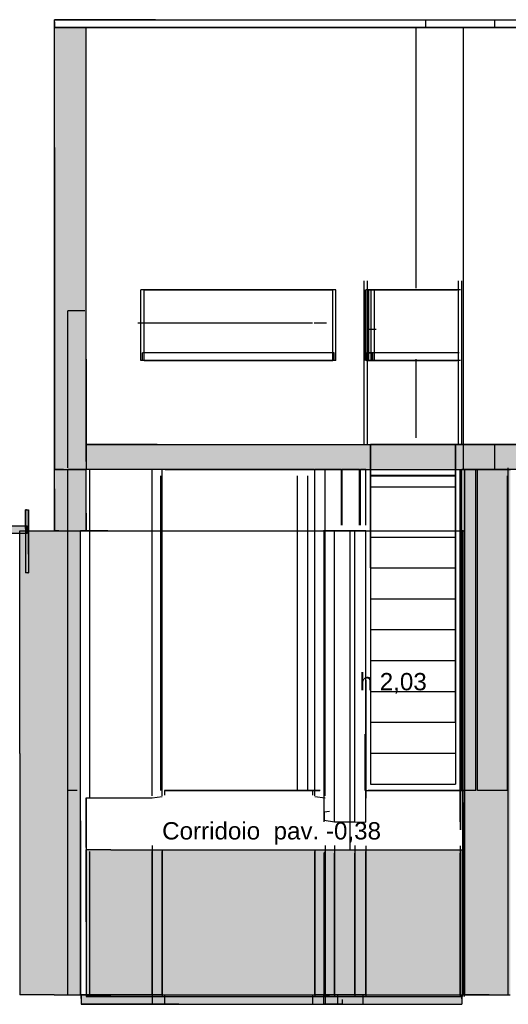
# Model space of a CAD drawing. Header units: millimetres. Extents: x -8253 to 34045, y -61360 to 6071.
# Tile 65 of 67: x 14578 to 17686, y -11360 to -5100. Entities that reach past the tile are written whole.
import ezdxf
from ezdxf.enums import TextEntityAlignment as Align

# ---------------------------------------------------------------- set-up
doc = ezdxf.new("R2010")
doc.units = ezdxf.units.MM
for name, color, linetype in [('S-QUOTE', 40, 'Continuous'), ('S-TAGLIO-CS', 9, 'Continuous'), ('S-TAGLIO-MURO', 7, 'Continuous'), ('S-TAGLIO-PAV', 33, 'Continuous'), ('S-TAGLIO-SOFF', 8, 'Continuous'), ('S-TESTI', 7, 'Continuous'), ('S-VISTA', 8, 'Continuous')]:
    doc.layers.add(name, color=color, linetype=linetype)
doc.styles.add('VISIO', font='arial.ttf')

msp = doc.modelspace()

# ---------------------------------------------------------------- hatches: boundary and pattern name
at = {"layer": 'S-TAGLIO-CS'}
for points in [[(14614, -8368), (14624, -8368), (14624, -8342), (14624, -8316), (14614, -8316), (14614, -8216), (14620, -8216), (14634, -8216), (14634, -8498), (14634, -8616), (14628, -8616), (14614, -8616), (14614, -8368)], [(14614, -8368), (13644, -8368), (13462, -8368), (13044, -8368), (12284, -8368), (12162, -8368), (12114, -8368), (12046, -8368), (11744, -8368), (11628, -8368), (11562, -8368), (11320, -8368), (11248, -8368), (11144, -8368), (11070, -8368), (10070, -8368), (10030, -8368), (9868, -8368), (9868, -8332), (9868, -8316), (10030, -8316), (10070, -8316), (11070, -8316), (11248, -8316), (11320, -8316), (11628, -8316), (12046, -8316), (12114, -8316), (12162, -8316), (12284, -8316), (14614, -8316), (14614, -8336), (14614, -8368)], [(14624, -8368), (14614, -8368), (14614, -8336), (14614, -8316), (14624, -8316), (14624, -8342), (14624, -8368)]]:
    msp.add_hatch(color=9, dxfattribs=at).paths.add_polyline_path(points)
at = {"layer": 'S-TAGLIO-MURO'}
for points in [[(14856, -7960), (14828, -7960), (14826, -7960), (14800, -7960), (14800, -5914), (14800, -5150), (14856, -5150), (15000, -5150), (15000, -7258), (15000, -7960), (14866, -7960), (14856, -7960)], [(14828, -8350), (14800, -8350), (14800, -8084), (14800, -7960), (14826, -7960), (14828, -7960), (14856, -7960), (14866, -7960), (15000, -7960), (15000, -8238), (15000, -8350), (14964, -8350), (14928, -8350), (14866, -8350), (14864, -8350), (14828, -8350)], [(17564, -11300), (17408, -11300), (17408, -9506), (17408, -7960), (17496, -7960), (17510, -7960), (17560, -7960), (17584, -7960), (17606, -7960), (17618, -7960), (17698, -7960), (17698, -8880), (17698, -11300), (17628, -11300), (17610, -11300), (17564, -11300)], [(14796, -11300), (14580, -11300), (14580, -9766), (14580, -8350), (14796, -8350), (14800, -8350), (14828, -8350), (14864, -8350), (14866, -8350), (14928, -8350), (14964, -8350), (14964, -10194), (14964, -11300), (14928, -11300), (14864, -11300), (14796, -11300)], [(17404, -11300), (17398, -11300), (17396, -11300), (17396, -10076), (17396, -8350), (17398, -8350), (17404, -8350), (17404, -9650), (17404, -11300)]]:
    msp.add_hatch(color=7, dxfattribs=at).paths.add_polyline_path(points)
at = {"layer": 'S-TAGLIO-PAV'}
for points in [[(22850, -7960), (20014, -7960), (19878, -7960), (19160, -7960), (18798, -7960), (17408, -7960), (16990, -7960), (16234, -7960), (16000, -7960), (15974, -7960), (15000, -7960), (15000, -7840), (15000, -7800), (15452, -7800), (15974, -7800), (16000, -7800), (16234, -7800), (16602, -7800), (17350, -7800), (17766, -7800), (19160, -7800), (22850, -7800), (22850, -7874), (22850, -7960)], [(15138, -11300), (15000, -11300), (15000, -10836), (15000, -10378), (15158, -10378), (15570, -10378), (15610, -10378), (15646, -10378), (15688, -10378), (15778, -10378), (15832, -10378), (15900, -10378), (15942, -10378), (16324, -10376), (16334, -10378), (16384, -10378), (17396, -10378), (17396, -11016), (17396, -11310), (17390, -11310), (17390, -11300), (16308, -11300), (15910, -11300), (15826, -11300), (15752, -11300), (15668, -11300), (15590, -11300), (15138, -11300)], [(14970, -11300), (15000, -11300), (15000, -11310), (15158, -11310), (15610, -11310), (15646, -11310), (15688, -11310), (15778, -11310), (15832, -11310), (15942, -11310), (16324, -11310), (16334, -11310), (16384, -11310), (17390, -11310), (17390, -11326), (17390, -11360), (16308, -11360), (15826, -11360), (15752, -11360), (15668, -11360), (15590, -11360), (14970, -11360), (14970, -11322), (14970, -11300)], [(15000, -11300), (15138, -11300), (15590, -11300), (15668, -11300), (15752, -11300), (15826, -11300), (15910, -11300), (16308, -11300), (17390, -11300), (17390, -11310), (16384, -11310), (16334, -11310), (16324, -11310), (15942, -11310), (15832, -11310), (15778, -11310), (15688, -11310), (15646, -11310), (15610, -11310), (15158, -11310), (15000, -11310), (15000, -11300)]]:
    msp.add_hatch(color=33, dxfattribs=at).paths.add_polyline_path(points)

# ---------------------------------------------------------------- linework, layer by layer
at = {"layer": 'S-QUOTE'}
msp.add_line((16680, -10377), (16680, -8350), dxfattribs=at)
at = {"layer": 'S-TAGLIO-CS'}
for p, q in [((14620.8, -8217), (14614.9, -8217)), ((14614.9, -8335.8), (14614.9, -8217)), ((14620.8, -8217), (14634.9, -8217)), ((14634.9, -8498.2), (14634.9, -8217)), ((12284.2, -8317), (14624.8, -8317)), ((14624.8, -8342.9), (14624.8, -8317)), ((14624.8, -8367), (12284.2, -8367)), ((14614.9, -8335.8), (14614.9, -8617)), ((14624.8, -8342.9), (14624.8, -8367)), ((14634.9, -8498.2), (14634.9, -8617)), ((14628.9, -8617), (14614.9, -8617)), ((14628.9, -8617), (14634.9, -8617))]:
    msp.add_line(p, q, dxfattribs=at)
at = {"layer": 'S-TAGLIO-MURO'}
for p, q in [((14800, -5150), (14856.8, -5150)), ((14800, -5913.4), (14800, -5150)), ((14856.8, -5150), (15000, -5150)), ((15000, -7257.7), (15000, -5150)), ((14800, -5913.4), (14800, -7960)), ((15000, -7257.7), (15000, -7960)), ((14856.8, -7960), (14800, -7960)), ((14826.9, -7960), (14800, -7960)), ((14800, -8083.4), (14800, -7960)), ((14826.9, -7960), (14827.7, -7960)), ((14827.7, -7960), (14865.1, -7960)), ((14856.8, -7960), (15000, -7960)), ((14865.1, -7960), (15000, -7960)), ((15000, -8237.5), (15000, -7960)), ((17407.9, -9506), (17407.9, -7960)), ((17496.8, -7960), (17407.9, -7960)), ((17496.8, -7960), (17509.9, -7960)), ((17509.9, -7960), (17559.8, -7960)), ((17559.8, -7960), (17583.7, -7960)), ((17583.7, -7960), (17606, -7960)), ((17606, -7960), (17618.1, -7960)), ((17698.7, -7960), (17618.1, -7960)), ((14800, -8083.4), (14800, -8350)), ((15000, -8237.5), (15000, -8350)), ((14579.8, -8350), (14796.6, -8350)), ((14579.8, -9766), (14579.8, -8350)), ((14796.6, -8350), (14863.6, -8350)), ((14827.7, -8350), (14800, -8350)), ((14827.7, -8350), (14865.1, -8350)), ((14863.6, -8350), (14928.8, -8350)), ((14865.1, -8350), (15000, -8350)), ((14928.8, -8350), (14965, -8350)), ((14965, -10193), (14965, -8350)), ((17398.7, -8350), (17395, -8350)), ((17395, -10077), (17395, -8350)), ((17398.7, -8350), (17405, -8350)), ((17405, -9649.4), (17405, -8350)), ((17407.9, -9506), (17407.8, -11300)), ((17405, -9649.4), (17405, -11300)), ((14579.8, -9766), (14579.8, -11300)), ((17395, -10077), (17395, -11300)), ((14965, -10193), (14965, -11300)), ((14796.6, -11300), (14579.8, -11300)), ((14796.6, -11300), (14863.6, -11300)), ((14863.6, -11300), (14928.8, -11300)), ((14928.8, -11300), (14965, -11300)), ((17398.7, -11300), (17395, -11300)), ((17405, -11300), (17398.7, -11300)), ((17563.6, -11300), (17407.8, -11300)), ((17563.6, -11300), (17609.1, -11300)), ((17609.1, -11300), (17628.5, -11300)), ((17628.5, -11300), (17698.6, -11300))]:
    msp.add_line(p, q, dxfattribs=at)
at = {"layer": 'S-TAGLIO-PAV'}
for p, q in [((15452.3, -7800), (15000, -7800)), ((15000, -7840), (15000, -7800)), ((15452.3, -7800), (15974.3, -7800)), ((15974.3, -7800), (15999.9, -7800)), ((15999.9, -7800), (16233.7, -7800)), ((16233.7, -7800), (16601.7, -7800)), ((16601.7, -7800), (17350, -7800)), ((17767, -7800), (17350, -7800)), ((15000, -7840), (15000, -7960)), ((15974.3, -7960), (15000, -7960)), ((15974.3, -7960), (15999.9, -7960)), ((15999.9, -7960), (16233.7, -7960)), ((16233.7, -7960), (16990.1, -7960)), ((16990.1, -7960), (17407.1, -7960)), ((18797.8, -7960), (17407.1, -7960)), ((15157.5, -10377.4), (15000, -10377.1)), ((15000, -10836.6), (15000, -10377.1)), ((15157.5, -10377.4), (15569.8, -10377.4)), ((15569.8, -10377.4), (15610, -10377.2)), ((15610, -10377.2), (15645.4, -10377.2)), ((15645.4, -10377.2), (15687.4, -10377.2)), ((15687.4, -10377.2), (15777.4, -10377.4)), ((15777.4, -10377.4), (15831, -10377.2)), ((15831, -10377.2), (15899.4, -10377.2)), ((15899.4, -10377.2), (15941.6, -10377.2)), ((15941.6, -10377.2), (16323.9, -10377)), ((16323.9, -10377), (16333.9, -10377.3)), ((16333.9, -10377.3), (16384.3, -10377)), ((16384.3, -10377), (17395, -10377.1)), ((17395, -11015.2), (17395, -10377.1)), ((15000, -10836.6), (15000, -11310)), ((17395, -11015.2), (17395, -11310)), ((15137.9, -11300), (14970, -11300)), ((14970, -11322.4), (14970, -11300)), ((14970, -11322.4), (14970, -11360)), ((15157.5, -11310), (15000, -11310)), ((15137.9, -11300), (15590.1, -11300)), ((15157.5, -11310), (15610, -11310)), ((15590.1, -11300), (15667.9, -11300)), ((15610, -11310), (15645.4, -11310)), ((15645.4, -11310), (15687.4, -11310)), ((15667.9, -11300), (15751.3, -11300)), ((15687.4, -11310), (15777.4, -11310)), ((15751.3, -11300), (15825.7, -11300)), ((15777.4, -11310), (15831, -11310)), ((15825.7, -11300), (15909.7, -11300)), ((15831, -11310), (15941.6, -11310)), ((15909.7, -11300), (16307.5, -11300)), ((15941.6, -11310), (16323.9, -11310)), ((16307.5, -11300), (17390, -11300)), ((16323.9, -11310), (16333.9, -11310)), ((16333.9, -11310), (16384.3, -11310)), ((16384.3, -11310), (17395, -11310)), ((17390, -11325.2), (17390, -11300)), ((17390, -11325.2), (17390, -11360)), ((15590.1, -11360), (14970, -11360)), ((15590.1, -11360), (15667.9, -11360)), ((15667.9, -11360), (15751.3, -11360)), ((15751.3, -11360), (15825.7, -11360)), ((15825.7, -11360), (16307.5, -11360)), ((16307.5, -11360), (17390, -11360))]:
    msp.add_line(p, q, dxfattribs=at)
at = {"layer": 'S-TAGLIO-SOFF'}
for p, q in [((15441.4, -5100), (14800, -5100)), ((14800, -5113.6), (14800, -5100)), ((14800, -5113.6), (14800, -5150)), ((15441.4, -5100), (15612.4, -5100)), ((15612.4, -5100), (15708.8, -5100)), ((15708.8, -5100), (17429.1, -5100)), ((17429.1, -5100), (19200.9, -5100)), ((15612.4, -5150), (14800, -5150)), ((15612.4, -5150), (15708.8, -5150)), ((15708.8, -5150), (19200.9, -5150)), ((15137.9, -8350), (14970, -8350)), ((15137.9, -8350), (15590.1, -8350)), ((15590.1, -8350), (15667.9, -8350)), ((15667.9, -8350), (15751.3, -8350)), ((15751.3, -8350), (15825.7, -8350)), ((15825.7, -8350), (15909.7, -8350)), ((15909.7, -8350), (16307.5, -8350)), ((16307.5, -8350), (17390, -8350))]:
    msp.add_line(p, q, dxfattribs=at)
at = {"layer": 'S-VISTA'}
for p, q in [((14800, -5100), (17161, -5100)), ((14800, -5150), (14800, -5100)), ((17161, -5100), (17600, -5100)), ((17161, -5150), (17161, -5100)), ((17600, -5100), (22900, -5100)), ((17600, -5150), (17600, -5100)), ((17600, -5150), (17600, -5100)), ((14800, -5150), (17161, -5150)), ((14800, -5150), (17161, -5150)), ((14800, -7960), (14800, -5150)), ((17100, -5150), (15000, -5150)), ((15000, -7909.8), (15000, -5150)), ((17400, -5150), (17100, -5150)), ((17100, -6805.9), (17100, -5150)), ((17161, -5150), (17600, -5150)), ((17161, -5150), (17600, -5150)), ((22850, -5150), (17400, -5150)), ((17400, -6755.7), (17400, -5150)), ((17400, -7960), (17400, -5150)), ((17600, -5150), (22900, -5150)), ((17600, -5150), (23050, -5150)), ((17693, -5150), (17600, -5150)), ((17600, -5150), (18360, -5150)), ((16770, -6800), (16770, -6760)), ((16770, -6800), (16770, -6760)), ((16790, -6800), (16790, -6760)), ((16790, -6800), (16790, -6760)), ((17370, -6800), (17370, -6760)), ((17370, -6800), (17370, -6760)), ((17390, -6800), (17390, -6760)), ((17390, -6800), (17390, -6760)), ((16589, -6817), (15349, -6817)), ((15349, -7267), (15349, -6817)), ((15349, -7267), (15349, -6817)), ((15369, -6817), (16569, -6817)), ((15369, -7267), (15369, -6817)), ((16569, -7267), (16569, -6817)), ((16589, -7267), (16589, -6817)), ((16770, -7800), (16770, -6800)), ((16770, -7800), (16770, -6800)), ((16770, -7800), (16770, -6800)), ((16770, -7800), (16770, -6800)), ((16770, -7800), (16770, -6800)), ((16770, -7800), (16770, -6800)), ((16770, -7800), (16770, -6800)), ((16770, -7800), (16770, -6800)), ((16776, -7267), (16776, -6817)), ((16814, -6817), (16780, -6817)), ((16780, -7267), (16780, -6817)), ((16790, -7800), (16790, -6800)), ((16790, -7800), (16790, -6800)), ((16790, -7800), (16790, -6800)), ((16790, -7800), (16790, -6800)), ((16790, -7800), (16790, -6800)), ((16790, -7800), (16790, -6800)), ((16790, -7800), (16790, -6800)), ((16790, -7800), (16790, -6800)), ((16796, -7267), (16796, -6817)), ((16798, -6817), (16834, -6817)), ((16798, -7267), (16798, -6817)), ((17382.3, -6817), (16814, -6817)), ((16814, -7267), (16814, -6817)), ((16814, -7267), (16814, -6817)), ((16834, -6817), (17361.3, -6817)), ((16834, -7267), (16834, -6817)), ((16834, -7267), (16834, -6817)), ((17370, -7800), (17370, -6800)), ((17370, -7800), (17370, -6800)), ((17370, -7800), (17370, -6800)), ((17370, -7800), (17370, -6800)), ((17390, -7800), (17390, -6800)), ((17390, -7800), (17390, -6800)), ((17390, -7800), (17390, -6800)), ((17390, -7800), (17390, -6800)), ((14991.8, -6950), (14884, -6950)), ((14884, -7950), (14884, -6950)), ((15420, -7030), (15330, -7030)), ((15500, -7030), (15420, -7030)), ((16440, -7030), (15500, -7030)), ((16530, -7030), (16450, -7030)), ((16845.6, -7070), (16795, -7070)), ((16579, -7217), (15359, -7217)), ((15359, -7267), (15359, -7217)), ((16579, -7267), (16579, -7217)), ((16784, -7217), (16819, -7217)), ((16784, -7267), (16784, -7217)), ((16824, -7217), (16789, -7217)), ((16789, -7267), (16789, -7217)), ((16819, -7267), (16819, -7217)), ((17374, -7217), (16824, -7217)), ((16824, -7267), (16824, -7217)), ((16824, -7267), (16824, -7217)), ((17100, -7759.3), (17100, -7257.5)), ((16589, -7267), (15349, -7267)), ((16579, -7267), (15359, -7267)), ((15369, -7267), (16569, -7267)), ((16814, -7267), (16780, -7267)), ((16784, -7267), (16819, -7267)), ((16824, -7267), (16789, -7267)), ((16798, -7267), (16834, -7267)), ((17382.3, -7267), (16814, -7267)), ((17374, -7267), (16824, -7267)), ((16834, -7267), (17361.3, -7267)), ((15000, -7800), (16810, -7800)), ((15000, -7906.7), (15000, -7800)), ((16810, -7800), (17350, -7800)), ((16810, -7960), (16810, -7800)), ((16810, -7960), (16810, -7800)), ((16810, -7960), (16810, -7800)), ((16810, -7906.7), (16810, -7800)), ((16810, -7800), (16810, -7996)), ((16810, -7800), (17350, -7800)), ((16810, -7800), (17350, -7800)), ((17350, -7800), (16810, -7800)), ((16810, -8000), (16810, -7800)), ((16810, -8000), (16810, -7800)), ((17350, -7800), (17600, -7800)), ((17350, -7960), (17350, -7800)), ((17350, -7960), (17350, -7800)), ((17350, -7800), (17350, -7996)), ((17350, -8000), (17350, -7800)), ((17350, -8000), (17350, -7800)), ((17600, -7800), (22850, -7800)), ((17600, -7960), (17600, -7800)), ((17600, -7960), (17600, -7800)), ((17685, -11300), (17685, -7950)), ((14800, -7960), (14900.5, -7960)), ((14800, -7960), (14885, -7960)), ((14800, -8350), (14800, -7960)), ((15002.5, -7960), (14885, -7960)), ((14885, -10000), (14885, -7960)), ((14885, -7960), (15000, -7960)), ((14885, -8350), (14885, -7960)), ((14885, -8350), (14885, -7960)), ((15000, -8350), (15000, -7960)), ((15025, -10034.8), (15025, -7960)), ((15025, -8314.2), (15025, -7960)), ((15420, -7960), (15025, -7960)), ((15420, -10034.8), (15420, -7960)), ((15485, -7960), (15420, -7960)), ((15475, -10000), (15475, -8000)), ((15475, -10000), (15475, -8000)), ((15485, -10034.8), (15485, -7960)), ((15485, -9984.2), (15485, -7960)), ((16450, -7960), (15500, -7960)), ((15502.8, -7960), (16458.1, -7960)), ((15503.3, -7960), (16457.7, -7960)), ((16345, -10000), (16345, -8000)), ((16345, -10000), (16345, -8000)), ((16410, -10000), (16410, -8000)), ((16455, -10034.8), (16455, -7960)), ((16455, -9984.2), (16455, -7960)), ((16520, -7960), (16455, -7960)), ((16455, -7960), (16495, -7960)), ((16520, -10034.8), (16520, -7960)), ((16625, -7960), (16520, -7960)), ((16625, -8314.2), (16625, -7960)), ((16630, -8314.2), (16630, -7960)), ((16740, -7960), (16630, -7960)), ((16740, -8314.2), (16740, -7960)), ((16745, -8314.2), (16745, -7960)), ((16780, -7960), (16745, -7960)), ((16780, -8314.2), (16780, -7960)), ((16810, -7960), (17350, -7960)), ((16810, -8192), (16810, -7996)), ((16810, -7996), (17350, -7996)), ((16810, -7996), (16810, -8069)), ((16810, -8000), (17350, -8000)), ((17350, -8000), (16810, -8000)), ((17350, -7960), (17600, -7960)), ((17350, -8192), (17350, -7996)), ((17350, -7996), (17350, -8069)), ((17380, -7960), (17380, -10000)), ((17380, -10000), (17380, -7960)), ((17390, -10000), (17390, -7960)), ((17480, -7960), (17390, -7960)), ((17700, -7960), (17400, -7960)), ((17410, -11300), (17410, -7960)), ((17410, -7960), (17600, -7960)), ((17480, -10000), (17480, -7960)), ((17490, -10000), (17490, -7960)), ((17600, -7960), (17490, -7960)), ((17600, -7960), (17693, -7960)), ((17600, -7960), (17650, -7960)), ((17600, -7960), (17700, -7960)), ((17680, -10000), (17680, -8000)), ((16810, -8069), (16810, -9960)), ((16810, -8069), (17350, -8069)), ((17350, -8069), (17350, -9960)), ((16810, -8389), (16810, -8192)), ((17350, -8389), (17350, -8192)), ((14617, -8617), (14617, -8217)), ((14637, -8617), (14637, -8217)), ((14800, -8350), (14885, -8350)), ((14884, -10000), (14884, -8350)), ((14884, -10000), (14884, -8368)), ((14885, -8350), (15025, -8350)), ((14885, -11300), (14885, -8350)), ((14885, -8350), (15000, -8350)), ((15025, -8350), (14965, -8350)), ((14965, -11300), (14965, -8350)), ((14970, -8350), (15420, -8350)), ((15025, -10050), (15025, -8350)), ((15420, -8350), (15500, -8350)), ((15500, -8350), (16440, -8350)), ((16440, -8350), (16520, -8350)), ((16630, -8350), (16510, -8350)), ((16510, -8350), (16600, -8350)), ((16580, -8350), (16515, -8350)), ((16515, -8350), (16580, -8350)), ((16515, -10200), (16515, -8350)), ((16515, -10150), (16515, -8350)), ((16520, -8350), (16630, -8350)), ((16710, -8350), (16580, -8350)), ((16580, -8350), (16625, -8350)), ((16580, -10200), (16580, -8350)), ((16600, -8350), (16760, -8350)), ((16625, -8350), (16740, -8350)), ((16710, -10200), (16710, -8350)), ((16780, -8350), (16710, -8350)), ((16745, -8350), (16780, -8350)), ((16760, -8350), (16812.5, -8350)), ((16780, -10200), (16780, -8350)), ((17380, -10200), (17380, -8350)), ((17380, -8350), (17380, -10250)), ((17395, -10250), (17395, -8350)), ((17405, -11300), (17405, -8350)), ((16810, -8585), (16810, -8389)), ((16810, -8389), (17350, -8389)), ((17350, -8585), (17350, -8389)), ((16810, -8585), (17350, -8585)), ((17350, -8782), (17350, -8585)), ((16810, -8782), (17350, -8782)), ((17350, -8978), (17350, -8782)), ((16810, -8978), (17350, -8978)), ((17350, -9174), (17350, -8978)), ((16810, -9174), (17350, -9174)), ((17350, -9371), (17350, -9174)), ((16780, -10034.8), (16780, -9275.8)), ((16780, -9300), (16780, -10050)), ((16810, -9371), (17350, -9371)), ((17350, -9567), (17350, -9371)), ((16810, -9567), (17350, -9567)), ((16780, -9630), (16780, -9984.2)), ((16775, -10000), (16775, -9643)), ((16810, -9764), (17350, -9764)), ((14943.8, -10000), (14885, -10000)), ((15500, -9998), (15753, -9998)), ((15500, -10000), (16340, -10000)), ((16440, -10000), (15500, -10000)), ((15500, -10000), (15500, -10030)), ((16340, -10000), (15500, -10000)), ((15500, -10000), (15753, -10000)), ((15516.3, -10000), (16486.9, -10000)), ((15756, -9998), (16340, -9998)), ((15756, -10000), (16340, -10000)), ((16340, -10000), (16420, -10000)), ((16410, -10000), (16345, -10000)), ((16472.5, -10000), (16410, -10000)), ((16420, -10000), (16475, -10000)), ((16440, -10000), (16440, -10030)), ((16490, -10000), (16450, -10000)), ((16780, -10201), (16780, -10000)), ((16780, -10000), (17405, -10000)), ((17402.7, -10000), (16795, -10000)), ((16810, -9960), (17350, -9960)), ((16810, -9960), (17350, -9960)), ((17380, -10000), (17380, -10219)), ((17480, -10000), (17390, -10000)), ((17680, -10000), (17490, -10000)), ((15000, -10363.8), (15000, -10047)), ((15000, -10047), (15420, -10048)), ((15000, -10047), (15000, -11310)), ((15420, -10048), (15485, -10038)), ((16455, -10038), (16520, -10048)), ((16547.5, -10134.5), (16515, -10139)), ((16515, -10139), (16515, -10190)), ((16515, -10190), (16580, -10199)), ((16580, -10199), (16710, -10199)), ((16710, -10199), (16780, -10201)), ((17395, -10220), (17395, -10328.3)), ((15025, -11300), (15025, -10389.1)), ((15420, -10350.9), (15420, -11310)), ((15420, -11300), (15420, -10389.1)), ((15485, -10384.1), (15485, -11258.6)), ((15485, -11300), (15485, -10389.1)), ((15485, -11300), (15485, -10389.1)), ((16455, -10384.1), (16455, -11258.6)), ((16455, -11300), (16455, -10389.1)), ((16455, -11300), (16455, -10389.1)), ((16520, -10350.9), (16520, -11310)), ((16520, -11300), (16520, -10389.1)), ((16580, -10350.5), (16580, -11310)), ((16710, -10350.5), (16710, -11310)), ((16780, -10352.2), (16780, -11310)), ((16780, -10352.7), (16780, -11259.6)), ((16780, -11300), (16780, -10389.1)), ((16780, -10389.1), (16780, -11300)), ((17380, -10352.7), (17380, -11259.6)), ((17380, -10374.9), (17380, -11310)), ((17395, -10375.7), (17395, -11310)), ((17405, -10352.7), (17405, -11310)), ((15025, -11300), (15025, -10400)), ((15485, -10394.2), (15485, -11310)), ((16455, -10394.2), (16455, -11310)), ((16515, -10393.6), (16515, -11310)), ((16515, -10393.6), (16515, -11310)), ((16515, -11300), (16515, -10400)), ((16515, -11300), (16515, -10400)), ((16580, -11300), (16580, -10400)), ((16710, -11300), (16710, -10400)), ((16780, -11300), (16780, -10400)), ((16780, -10400), (16780, -11300)), ((17380, -11300), (17380, -10400)), ((17380, -10400), (17380, -11300)), ((17395, -11300), (17395, -10400)), ((14885, -11300), (14955, -11300)), ((15025, -11300), (14965, -11300)), ((14970, -11300), (15420, -11300)), ((14970, -11300), (14970, -11360)), ((15000, -11310), (15420, -11310)), ((15420, -11300), (15025, -11300)), ((15485, -11300), (15420, -11300)), ((15420, -11300), (15500, -11300)), ((15420, -11300), (15420, -11360)), ((15420, -11310), (15485, -11310)), ((15500, -11300), (16440, -11300)), ((15500, -11300), (15500, -11360)), ((16440, -11300), (16520, -11300)), ((16440, -11300), (16440, -11360)), ((16455, -11300), (16495, -11300)), ((16520, -11300), (16455, -11300)), ((16455, -11310), (16520, -11310)), ((16510, -11300), (16600, -11300)), ((16510, -11300), (16510, -11360)), ((16510, -11300), (16510, -11360)), ((16515, -11300), (16547.5, -11300)), ((16580, -11300), (16515, -11300)), ((16547.5, -11310), (16515, -11310)), ((16515, -11310), (16580, -11310)), ((16520, -11300), (16520, -11360)), ((16710, -11300), (16580, -11300)), ((16580, -11310), (16710, -11310)), ((16600, -11300), (16760, -11300)), ((16600, -11300), (16600, -11360)), ((16630, -11330), (16630, -11360)), ((16630, -11330), (16630, -11360)), ((16780, -11300), (16710, -11300)), ((16710, -11310), (16780, -11310)), ((16760, -11300), (17390, -11300)), ((16760, -11300), (16760, -11360)), ((17390, -11300), (17390, -11360)), ((17410, -11300), (17685, -11300)), ((14970, -11360), (15420, -11360)), ((15420, -11360), (15500, -11360)), ((15500, -11360), (16440, -11360)), ((16440, -11360), (16520, -11360)), ((16510, -11360), (16600, -11360)), ((16630, -11360), (16510, -11360)), ((16520, -11360), (16630, -11360)), ((16600, -11360), (16760, -11360)), ((16760, -11360), (17390, -11360))]:
    msp.add_line(p, q, dxfattribs=at)

# ---------------------------------------------------------------- texts
at = {"layer": 'S-QUOTE', "style": 'VISIO'}
msp.add_text('h 2,03', height=110, dxfattribs=at).set_placement((16740, -9363.5))
at = {"layer": 'S-TESTI', "style": 'VISIO'}
msp.add_text('Corridoio  pav. -0,38', height=110, dxfattribs=at).set_placement((16180, -10257), align=Align.MIDDLE_CENTER)

doc.saveas('drawing.dxf')
